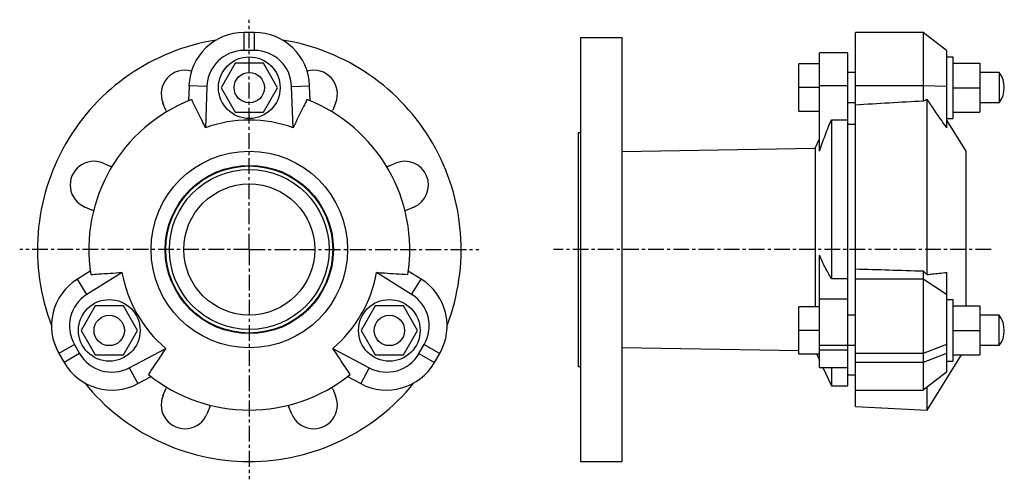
# Model space of a CAD drawing. Header units: millimetres. Extents: x -43 to 340, y 19 to 198.
import ezdxf

# ---------------------------------------------------------------- set-up
doc = ezdxf.new("R2010")
doc.units = ezdxf.units.MM
doc.header["$LTSCALE"] = 16.335
doc.linetypes.add('CENTER', pattern=[0.6, 0.375, -0.075, 0.075, -0.075])
doc.layers.get('0').update_dxf_attribs({"linetype": 'CONTINUOUS'})
doc.layers.add('DEFAULT_1', color=7, linetype='CENTER')

msp = doc.modelspace()

# ---------------------------------------------------------------- linework, layer by layer
at = {"color": 7, "linetype": 'Continuous'}
for p, q in [((43.94, 186.11), (43.94, 193.11)), ((47.94, 193.11), (43.94, 193.11)), ((47.94, 186.11), (47.94, 193.11)), ((281.98, 47.61), (281.98, 193.11)), ((308.38, 193.11), (281.98, 193.11)), ((308.38, 193.11), (308.38, 166.38)), ((317.48, 186.11), (308.38, 193.11)), ((174.98, 191.14), (174.98, 26.14)), ((174.98, 191.14), (190.98, 191.14)), ((190.98, 191.14), (190.98, 26.14)), ((47.94, 186.11), (43.94, 186.11)), ((267.98, 146.92), (267.98, 185.13)), ((278.98, 185.13), (267.98, 185.13)), ((278.98, 55.64), (278.98, 185.13)), ((317.48, 186.11), (317.48, 156.04)), ((40.46, 181.11), (34.97, 171.61)), ((51.43, 181.11), (40.46, 181.11)), ((56.91, 171.61), (51.43, 181.11)), ((259.98, 162.39), (259.98, 180.87)), ((267.98, 180.87), (259.98, 180.87)), ((317.48, 183.61), (319.98, 183.61)), ((319.98, 183.61), (319.98, 159.61)), ((319.98, 181.11), (330.43, 181.11)), ((330.43, 181.11), (330.43, 162.11)), ((281.98, 177.55), (278.98, 177.55)), ((337.98, 177.55), (330.43, 177.55)), ((337.98, 177.55), (337.98, 165.72)), ((22.46, 172.36), (22.25, 166.47)), ((29.45, 172.11), (22.46, 172.36)), ((29.45, 172.11), (28.89, 156.04)), ((34.97, 171.61), (40.46, 162.11)), ((51.43, 162.11), (56.91, 171.61)), ((62.43, 172.11), (69.43, 172.36)), ((63, 156.04), (62.43, 172.11)), ((69.64, 166.47), (69.43, 172.36)), ((267.98, 171.63), (259.98, 171.63)), ((278.98, 172.27), (267.98, 172.27)), ((308.38, 172.36), (281.98, 172.36)), ((317.48, 172.11), (308.38, 172.36)), ((319.98, 171.61), (330.43, 171.61)), ((13.48, 162.84), (12.33, 165.61)), ((79.55, 165.61), (78.41, 162.84)), ((281.98, 165.72), (278.98, 165.72)), ((309.98, 98.91), (309.98, 166.97)), ((337.98, 165.72), (330.43, 165.72)), ((40.46, 162.11), (51.43, 162.11)), ((267.98, 162.39), (259.98, 162.39)), ((319.98, 162.11), (330.43, 162.11)), ((272.63, 159.12), (272.63, 97.38)), ((272.63, 159.12), (278.98, 159.12)), ((278.98, 157.39), (281.98, 157.39)), ((317.48, 159.61), (319.98, 159.61)), ((317.48, 159.02), (324.98, 146.89)), ((173.98, 154.14), (173.98, 63.14)), ((173.98, 154.14), (174.98, 154.14)), ((266.3, 148.06), (267.98, 151.66)), ((190.98, 146.76), (266.3, 148.06)), ((266.3, 148.06), (266.3, 86.38)), ((324.98, 146.89), (324.98, 86.66)), ((-11.03, 142.25), (-8.26, 141.1)), ((100.15, 141.1), (102.92, 142.25)), ((-15.34, 124.01), (-18.11, 125.16)), ((110, 125.16), (107.23, 124.01)), ((267.98, 62.78), (267.98, 106.49)), ((-15.98, 100.24), (-20.98, 97.12)), ((-3.63, 99.71), (-17.27, 91.18)), ((109.16, 91.18), (95.52, 99.71)), ((112.87, 97.12), (107.87, 100.24)), ((308.38, 100.29), (308.38, 53.92)), ((317.48, 99.71), (317.48, 60.92)), ((-17.27, 91.18), (-20.98, 97.12)), ((109.16, 91.18), (112.87, 97.12)), ((272.63, 97.38), (278.98, 97.38)), ((308.38, 97.12), (281.98, 97.12)), ((317.48, 91.18), (308.38, 97.12)), ((278.98, 89.37), (267.98, 89.37)), ((317.48, 89.16), (319.98, 89.16)), ((319.98, 89.16), (319.98, 65.16)), ((-14.07, 86.66), (-19.56, 77.16)), ((-3.1, 86.66), (-14.07, 86.66)), ((2.38, 77.16), (-3.1, 86.66)), ((94.99, 86.66), (89.51, 77.16)), ((105.96, 86.66), (94.99, 86.66)), ((111.44, 77.16), (105.96, 86.66)), ((267.98, 86.38), (259.98, 86.38)), ((259.98, 67.9), (259.98, 86.38)), ((319.98, 86.66), (330.43, 86.66)), ((330.43, 86.66), (330.43, 67.66)), ((281.98, 83.06), (278.98, 83.06)), ((337.98, 83.06), (330.43, 83.06)), ((337.98, 71.23), (337.98, 83.06)), ((-19.56, 77.16), (-14.07, 67.66)), ((-3.1, 67.66), (2.38, 77.16)), ((89.51, 77.16), (94.99, 67.66)), ((105.96, 67.66), (111.44, 77.16)), ((267.98, 77.14), (259.98, 77.14)), ((319.98, 77.16), (330.43, 77.16)), ((-22.15, 71.64), (-28.21, 68.14)), ((-22.15, 71.64), (-20.15, 68.17)), ((-0.78, 62.62), (13.42, 70.17)), ((78.47, 70.17), (92.67, 62.62)), ((112.03, 68.17), (114.03, 71.64)), ((114.03, 71.64), (120.09, 68.14)), ((190.98, 70.52), (259.98, 69.33)), ((278.98, 71.26), (267.98, 71.26)), ((278.98, 69.53), (267.98, 69.53)), ((281.98, 71.23), (278.98, 71.23)), ((317.48, 71.64), (308.38, 68.14)), ((337.98, 71.23), (330.43, 71.23)), ((-28.21, 68.14), (-26.21, 64.67)), ((-20.15, 68.17), (-26.21, 64.67)), ((-14.07, 67.66), (-3.1, 67.66)), ((94.99, 67.66), (105.96, 67.66)), ((112.03, 68.17), (118.09, 64.67)), ((118.09, 64.67), (120.09, 68.14)), ((267.98, 67.9), (259.98, 67.9)), ((266.91, 67.9), (267.98, 65.62)), ((308.38, 68.14), (281.98, 68.14)), ((317.48, 68.17), (308.38, 64.67)), ((309.98, 46.14), (323.28, 67.66)), ((319.98, 67.66), (330.43, 67.66)), ((-0.78, 62.62), (2.5, 56.44)), ((92.67, 62.62), (89.38, 56.44)), ((173.98, 63.14), (174.98, 63.14)), ((267.98, 62.78), (278.98, 62.78)), ((269.3, 62.78), (272.63, 55.64)), ((272.63, 62.78), (272.63, 55.64)), ((308.38, 64.67), (281.98, 64.67)), ((317.48, 65.16), (319.98, 65.16)), ((2.5, 56.44), (7.71, 59.21)), ((84.18, 59.21), (89.38, 56.44)), ((278.98, 59.89), (281.98, 59.89)), ((317.48, 60.92), (308.38, 53.92)), ((12.33, 51.67), (13.48, 54.44)), ((78.41, 54.44), (79.55, 51.67)), ((272.63, 55.64), (278.98, 55.64)), ((281.98, 53.92), (308.38, 53.92)), ((309.98, 46.14), (309.98, 55.15)), ((30.57, 47.36), (29.42, 44.59)), ((62.46, 44.59), (61.31, 47.36)), ((281.98, 47.61), (309.98, 46.14)), ((174.98, 26.14), (190.98, 26.14))]:
    msp.add_line(p, q, dxfattribs=at)
for centre, radius in [((45.94, 171.61), 12), ((45.94, 171.63), 5.92), ((45.94, 108.64), 38.25), ((45.94, 108.64), 32.75), ((45.94, 108.64), 32.5), ((45.94, 108.64), 31.12), ((45.94, 108.64), 25.5), ((-8.59, 77.16), 12), ((100.48, 77.16), 12), ((-8.61, 77.14), 5.92), ((100.5, 77.14), 5.92)]:
    msp.add_circle(centre, radius, dxfattribs=at)
for centre, radius, start, end in [((43.94, 171.61), 21.5, 90, 178), ((47.94, 171.61), 21.5, 2, 90), ((45.94, 108.64), 82.5, 99.0178, 200.9822), ((45.94, 108.64), 82.5, 339.0178, 80.9822), ((43.94, 171.61), 14.5, 90, 178), ((47.94, 171.61), 14.5, 2, 90), ((20.88, 169.15), 9.25, 73.9592, 202.5), ((71.01, 169.15), 9.25, 337.5, 106.0408), ((330.22, 171.63), 9.75, 322.6471, 37.3529), ((45.94, 108.64), 62.5, 111.0447, 188.9553), ((45.94, 108.64), 62.5, 351.0447, 68.9553), ((22.03, 166.38), 9.25, 202.5, 206.7906), ((69.86, 166.38), 9.25, 333.2094, 337.5), ((45.94, 108.64), 50.38, 70.2139, 109.7861), ((-14.57, 133.71), 9.25, 67.5, 247.5), ((106.46, 133.71), 9.25, 292.5, 112.5), ((-11.8, 132.56), 9.25, 63.2056, 67.5), ((103.69, 132.56), 9.25, 112.5, 116.7944), ((-11.8, 132.56), 9.25, 247.5, 251.7918), ((103.69, 132.56), 9.25, 288.2082, 292.5), ((45.94, 108.64), 50.38, 190.2139, 229.7861), ((45.94, 108.64), 50.38, 310.2139, 349.7861), ((-9.59, 78.89), 21.5, 122, 210), ((101.48, 78.89), 21.5, 330, 58), ((-9.59, 78.89), 14.5, 122, 210), ((101.48, 78.89), 14.5, 330, 58), ((330.22, 77.14), 9.75, 322.6471, 37.3529), ((-7.59, 75.42), 14.5, 210, 298), ((99.48, 75.42), 14.5, 242, 330), ((-7.59, 75.42), 21.5, 210, 298), ((99.48, 75.42), 21.5, 242, 330), ((45.94, 108.64), 62.5, 231.0447, 308.9553), ((45.94, 108.64), 82.5, 219.0178, 320.9822), ((22.03, 50.9), 9.25, 153.2138, 157.5), ((69.86, 50.9), 9.25, 22.5, 26.7862), ((20.88, 48.13), 9.25, 157.5, 337.5), ((71.01, 48.13), 9.25, 202.5, 22.5), ((22.03, 50.9), 9.25, 337.5, 341.794), ((69.86, 50.9), 9.25, 198.206, 202.5)]:
    msp.add_arc(centre, radius, start, end, dxfattribs=at)
for centre, major_axis, ratio, start_param, end_param in [((347.49, 108.49), (83.7, -5.44), 0.765639, 2.084676, 2.106143), ((347.49, 104.92), (82.15, -60.34), 0.274948, -1.857128, -1.83566)]:
    msp.add_ellipse(centre, major_axis=major_axis, ratio=ratio, start_param=start_param, end_param=end_param, dxfattribs=at)
for points, knots in [([(28.89, 156.04), (28.44, 156.95), (26.65, 160.6), (24.85, 164.24), (23.5, 166.97)], [0, 0, 0, 0, 0.250057, 1, 1, 1, 1]), ([(68.39, 166.97), (67.94, 166.06), (66.14, 162.42), (64.34, 158.77), (63, 156.04)], [0, 0, 0, 0, 0.249948, 1, 1, 1, 1]), ([(317.48, 156.04), (316.85, 156.95), (314.35, 160.6), (311.85, 164.24), (309.98, 166.97)], [0, 0, 0, 0, 0.250028, 1, 1, 1, 1]), ([(267.98, 146.92), (268.66, 148.96), (270.16, 153.05), (271.79, 157.09), (272.63, 159.12)], [0, 0, 0, 0, 0.495076, 1, 1, 1, 1]), ([(272.63, 97.38), (271.76, 98.8), (270.08, 101.78), (268.64, 104.88), (267.98, 106.49)], [0, 0, 0, 0, 0.488377, 1, 1, 1, 1]), ([(-15.8, 98.91), (-14.78, 98.98), (-10.73, 99.24), (-6.67, 99.51), (-3.63, 99.71)], [0, 0, 0, 0, 0.249948, 1, 1, 1, 1]), ([(95.52, 99.71), (96.53, 99.64), (100.59, 99.37), (104.64, 99.11), (107.68, 98.91)], [0, 0, 0, 0, 0.250057, 1, 1, 1, 1]), ([(309.98, 98.91), (310.6, 98.98), (313.1, 99.24), (315.6, 99.51), (317.48, 99.71)], [0, 0, 0, 0, 0.250117, 1, 1, 1, 1]), ([(13.42, 70.17), (12.85, 69.33), (10.6, 65.95), (8.34, 62.57), (6.65, 60.04)], [0, 0, 0, 0, 0.250057, 1, 1, 1, 1]), ([(85.24, 60.04), (84.67, 60.88), (82.42, 64.26), (80.16, 67.64), (78.47, 70.17)], [0, 0, 0, 0, 0.249948, 1, 1, 1, 1])]:
    msp.add_open_spline(points, degree=3, knots=knots, dxfattribs=at)
for points in [[(308.38, 166.38), (299.58, 165.88), (290.78, 165.37), (281.98, 164.86)], [(281.98, 101.1), (290.78, 100.83), (299.58, 100.56), (308.38, 100.29)]]:
    msp.add_open_spline(points, degree=3, dxfattribs=at)
at = {"layer": 'DEFAULT_1', "color": 7, "linetype": 'CENTER'}
for p, q in [((45.94, 108.64), (45.94, 198.06)), ((45.94, 108.64), (-43.48, 108.64)), ((45.94, 108.64), (45.94, 19.22)), ((45.94, 108.64), (135.36, 108.64)), ((334.83, 108.64), (164.38, 108.64))]:
    msp.add_line(p, q, dxfattribs=at)

doc.saveas('drawing.dxf')
